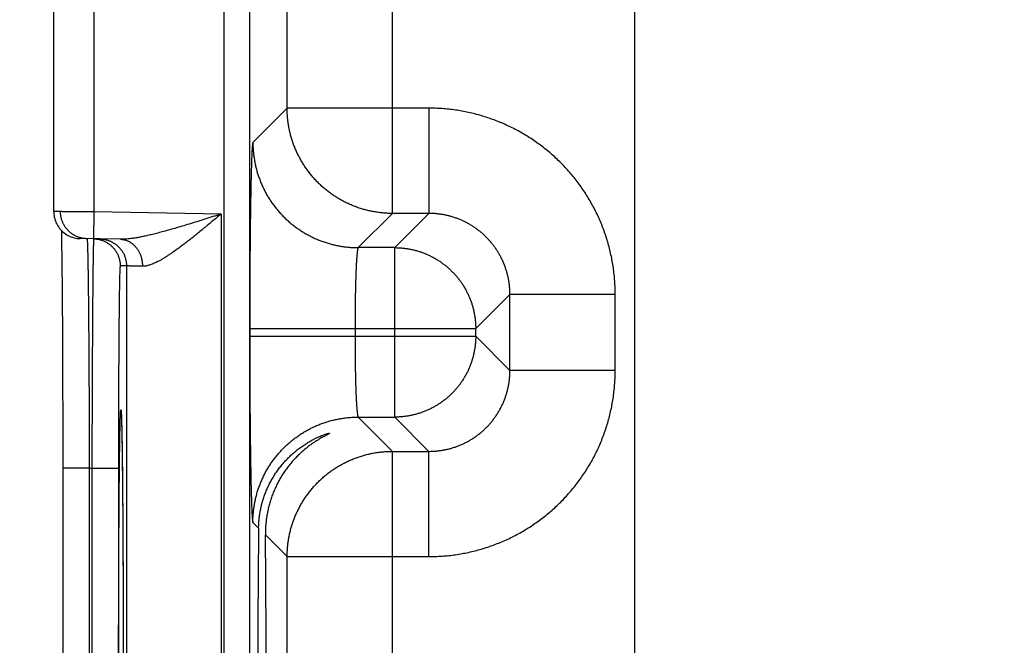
# Model space of a CAD drawing. Header units: inches. Extents: x 0 to 34, y 0 to 22.
# Tile 50 of 126: x 12.775 to 13.504, y 15.443 to 15.907. Entities that reach past the tile are written whole.
import ezdxf

# ---------------------------------------------------------------- set-up
doc = ezdxf.new("R2010")
doc.units = ezdxf.units.IN
doc.header["$LTSCALE"] = 1.87
doc.header["$MEASUREMENT"] = 0
doc.layers.get('0').update_dxf_attribs({"linetype": 'CONTINUOUS'})
doc.layers.add('DIMENSIONS', color=7, linetype='CONTINUOUS')
doc.styles.get("Standard").update_dxf_attribs({"font": 'txt', "width": 0.8})
doc.dimstyles.new('DIMSTYLE_1', dxfattribs={"dimtxt": 0.125, "dimasz": 0.18, "dimexe": 0.18, "dimexo": 0.0625, "dimgap": 0.09, "dimtad": 0, "dimtih": 1, "dimtoh": 1, "dimdec": 3, "dimzin": 4, "dimdsep": 46, "dimtxsty": 'STANDARD', "dimblk": '_FILLED', "dimblk1": '_FILLED', "dimblk2": '_FILLED', "dimcen": 0.09, "dimadec": 0, "dimazin": 0, "dimtp": 0.01, "dimtm": 0.01, "dimtfac": 1, "dimtdec": 3, "dimtofl": 0, "dimtmove": 0, "dimatfit": 3, "dimldrblk": '_FILLED', "dimfxl": 1, "dimtolj": 1, "dimtzin": 4, "dimarcsym": 0})

# ---------------------------------------------------------------- blocks, each defined once
blk = doc.blocks.new('*D21')
at = {"layer": 'DIMENSIONS', "color": 2, "linetype": 'CONTINUOUS'}
blk.add_line((14.04608, 11.71825), (12.11245, 11.71825), dxfattribs=at)
at = {"layer": 'DIMENSIONS', "color": 2, "linetype": 'CONTINUOUS', "width": 0.8}
for s, p in [('[', (11.24995, 11.65575)), (']', (11.94995, 11.65575)), ('7.249', (10.62495, 11.65575)), ('184.12', (11.34995, 11.65575))]:
    blk.add_text(s, height=0.125, dxfattribs=at).set_placement(p)
blk = doc.blocks.new('_FILLED')
at = {"color": 0, "linetype": 'BYBLOCK'}
blk.add_solid([(0, 0), (-1, 0.1736), (-1, -0.1736)], dxfattribs=at)

msp = doc.modelspace()

# ---------------------------------------------------------------- linework, layer by layer
at = {"color": 7, "linetype": 'CONTINUOUS'}
for p, q in [((12.92651, 18.66294), (12.92651, 11.27257)), ((12.9455, 18.66294), (12.9455, 11.27257)), ((13.23066, 18.49756), (13.23066, 11.41095)), ((13.05131, 15.7634), (13.05131, 16.51711)), ((12.97332, 15.84138), (12.97332, 16.43912)), ((12.80044, 15.76474), (12.80044, 16.01377)), ((12.83044, 15.76456), (12.83044, 16.01394)), ((12.97332, 15.84138), (12.94795, 15.81601)), ((13.07833, 15.84138), (12.97332, 15.84138)), ((13.07833, 15.84138), (13.07833, 15.7634)), ((12.83009, 15.74457), (12.83044, 15.76456)), ((12.92433, 15.76293), (12.83044, 15.76456)), ((12.92433, 15.76293), (12.92433, 15.08558)), ((13.05131, 15.7634), (13.02594, 15.73803)), ((13.07833, 15.7634), (13.05131, 15.7634)), ((13.05296, 15.73803), (13.07833, 15.7634)), ((12.80608, 15.75083), (12.80615, 15.74744)), ((12.80615, 15.74744), (12.80622, 15.74325)), ((12.84985, 15.74422), (12.82009, 15.74474)), ((12.80622, 15.74325), (12.80631, 15.73807)), ((12.80631, 15.73807), (12.80638, 15.73303)), ((13.05296, 15.73803), (13.02594, 15.73803)), ((13.05296, 15.61248), (13.05296, 15.73803)), ((12.80638, 15.73303), (12.80645, 15.72712)), ((12.80645, 15.72712), (12.80653, 15.72028)), ((12.85434, 15.72449), (12.84966, 15.72457)), ((12.85434, 15.72449), (12.85434, 15.12401)), ((12.80653, 15.72028), (12.8066, 15.71231)), ((12.8066, 15.71231), (12.80668, 15.70298)), ((12.80668, 15.70298), (12.80677, 15.692)), ((13.11295, 15.67804), (13.13832, 15.70341)), ((13.13832, 15.6471), (13.13832, 15.70341)), ((13.21631, 15.70341), (13.13832, 15.70341)), ((13.21631, 15.6471), (13.21631, 15.70341)), ((12.80677, 15.692), (12.80683, 15.68248)), ((12.80683, 15.68248), (12.80689, 15.6716)), ((12.80689, 15.6716), (12.80695, 15.65882)), ((12.94559, 15.67804), (12.94559, 15.67247)), ((12.94559, 15.67804), (13.11295, 15.67804)), ((12.94559, 15.67247), (13.11295, 15.67247)), ((13.02357, 15.67804), (13.02357, 15.67247)), ((13.11295, 15.67247), (13.11295, 15.67804)), ((13.11295, 15.67247), (13.13832, 15.6471)), ((12.80695, 15.65882), (12.80701, 15.64307)), ((12.80701, 15.64307), (12.80705, 15.63103)), ((13.21631, 15.6471), (13.13832, 15.6471)), ((12.80705, 15.63103), (12.80708, 15.61858)), ((12.80708, 15.61858), (12.8071, 15.60612)), ((12.85042, 15.6157), (12.85043, 15.61561)), ((12.85043, 15.61561), (12.85044, 15.61548)), ((12.85044, 15.61548), (12.85045, 15.61529)), ((12.85045, 15.61529), (12.85046, 15.61505)), ((12.85046, 15.61505), (12.85048, 15.61477)), ((12.85048, 15.61477), (12.85051, 15.61425)), ((12.85051, 15.61425), (12.85054, 15.61362)), ((12.85054, 15.61362), (12.85058, 15.61262)), ((12.8071, 15.60612), (12.80711, 15.59353)), ((12.85058, 15.61262), (12.85062, 15.61141)), ((12.85062, 15.61141), (12.85068, 15.60953)), ((12.85068, 15.60953), (12.85075, 15.60698)), ((12.85075, 15.60698), (12.85083, 15.60351)), ((13.02594, 15.61248), (13.05131, 15.58711)), ((13.02594, 15.61248), (13.05296, 15.61248)), ((13.05296, 15.61248), (13.07833, 15.58711)), ((12.85083, 15.60351), (12.8509, 15.6)), ((12.8509, 15.6), (12.85098, 15.59566)), ((12.80711, 15.59353), (12.80712, 15.58079)), ((12.85098, 15.59566), (12.85106, 15.59039)), ((12.85106, 15.59039), (12.85115, 15.58414)), ((12.85115, 15.58414), (12.85123, 15.57685)), ((13.05131, 14.8334), (13.05131, 15.58711)), ((13.05131, 15.58711), (13.07833, 15.58711)), ((13.07833, 15.50912), (13.07833, 15.58711)), ((12.80712, 15.58079), (12.80712, 15.27385)), ((12.85123, 15.57685), (12.85132, 15.56833)), ((12.82677, 15.57465), (12.80712, 15.57465)), ((12.82677, 15.57465), (12.82677, 15.27385)), ((12.82677, 15.57465), (12.8287, 15.57462)), ((12.8287, 15.57462), (12.8287, 15.27389)), ((12.8287, 15.57462), (12.84835, 15.57462)), ((12.84835, 15.57462), (12.84835, 15.27389)), ((12.85132, 15.56833), (12.85139, 15.56089)), ((12.85139, 15.56089), (12.85146, 15.55216)), ((12.85146, 15.55216), (12.85154, 15.54137)), ((12.85154, 15.54137), (12.8516, 15.53263)), ((12.8516, 15.53263), (12.85165, 15.52254)), ((12.94795, 15.53449), (12.9522, 15.53025)), ((12.95721, 15.52523), (12.97332, 15.50912)), ((12.85165, 15.52254), (12.8517, 15.51123)), ((12.8517, 15.51123), (12.85175, 15.4995)), ((12.97332, 14.91138), (12.97332, 15.50912)), ((12.97332, 15.50912), (13.07833, 15.50912)), ((12.85175, 15.4995), (12.85179, 15.48745)), ((12.85179, 15.48745), (12.85183, 15.47511)), ((12.85183, 15.47511), (12.85185, 15.46254)), ((12.85185, 15.46254), (12.85187, 15.4498)), ((12.85187, 15.4498), (12.85188, 15.43694))]:
    msp.add_line(p, q, dxfattribs=at)
for points in [[(12.80044, 15.76474), (12.80045, 15.76413), (12.80052, 15.76296), (12.80066, 15.7618), (12.80087, 15.76064), (12.80114, 15.7595), (12.80148, 15.75838), (12.80188, 15.75728), (12.80235, 15.75621), (12.80288, 15.75517), (12.80347, 15.75415), (12.80412, 15.75318), (12.80483, 15.75224), (12.80558, 15.75135), (12.80639, 15.7505), (12.80725, 15.74971), (12.80815, 15.74896), (12.8091, 15.74827), (12.81008, 15.74763), (12.8111, 15.74706), (12.81215, 15.74654), (12.81323, 15.74608), (12.81433, 15.74569), (12.81546, 15.74537), (12.8166, 15.74511), (12.81776, 15.74492), (12.81892, 15.7448), (12.82009, 15.74474)], [(12.85042, 15.61573), (12.85042, 15.61572), (12.85042, 15.6157)]]:
    msp.add_lwpolyline(points, dxfattribs=at)
for points, knots in [([(13.05131, 15.7634), (13.05024, 15.7634), (13.04809, 15.76344), (13.04487, 15.76364), (13.04166, 15.76398), (13.03847, 15.76444), (13.0353, 15.76504), (13.03216, 15.76577), (13.02905, 15.76662), (13.02598, 15.76761), (13.02296, 15.76872), (13.01998, 15.76995), (13.01705, 15.77131), (13.01419, 15.77278), (13.01138, 15.77438), (13.00865, 15.77609), (13.00599, 15.77791), (13.0034, 15.77983), (13.0009, 15.78187), (12.99848, 15.784), (12.99616, 15.78623), (12.99392, 15.78856), (12.99179, 15.79098), (12.98976, 15.79348), (12.98783, 15.79606), (12.98601, 15.79873), (12.9843, 15.80146), (12.98271, 15.80427), (12.98123, 15.80713), (12.97988, 15.81006), (12.97864, 15.81304), (12.97753, 15.81606), (12.97655, 15.81913), (12.97569, 15.82224), (12.97496, 15.82538), (12.97437, 15.82855), (12.9739, 15.83174), (12.97357, 15.83495), (12.97337, 15.83816), (12.97332, 15.84031), (12.97332, 15.84138)], [0, 0, 0, 0, 0.026315, 0.05263, 0.078945, 0.105261, 0.131577, 0.157893, 0.184209, 0.210526, 0.236843, 0.263161, 0.289478, 0.315796, 0.342114, 0.368432, 0.39475, 0.421068, 0.447387, 0.473705, 0.500023, 0.526342, 0.55266, 0.578978, 0.605297, 0.631615, 0.657932, 0.68425, 0.710567, 0.736885, 0.763203, 0.789519, 0.815835, 0.842151, 0.868467, 0.894785, 0.921098, 0.947404, 0.973703, 1, 1, 1, 1]), ([(13.21631, 15.70341), (13.21631, 15.70504), (13.21625, 15.70833), (13.21599, 15.71324), (13.21555, 15.71815), (13.21494, 15.72304), (13.21415, 15.72791), (13.21319, 15.73274), (13.21205, 15.73754), (13.21075, 15.74229), (13.20928, 15.74699), (13.20764, 15.75164), (13.20583, 15.75623), (13.20387, 15.76074), (13.20174, 15.76519), (13.19946, 15.76955), (13.19702, 15.77384), (13.19443, 15.77803), (13.19169, 15.78212), (13.18881, 15.78612), (13.18579, 15.79001), (13.18263, 15.79379), (13.17933, 15.79746), (13.17591, 15.801), (13.17237, 15.80442), (13.1687, 15.80772), (13.16492, 15.81088), (13.16103, 15.8139), (13.15703, 15.81678), (13.15293, 15.81952), (13.14874, 15.8221), (13.14446, 15.82454), (13.14009, 15.82682), (13.13565, 15.82895), (13.13113, 15.83092), (13.12654, 15.83272), (13.1219, 15.83436), (13.11719, 15.83583), (13.11244, 15.83713), (13.10765, 15.83827), (13.10281, 15.83923), (13.09795, 15.84001), (13.09306, 15.84063), (13.08816, 15.84106), (13.08324, 15.84133), (13.07997, 15.84138), (13.07833, 15.84138)], [0, 0, 0, 0, 0.022698, 0.045417, 0.068149, 0.090886, 0.113622, 0.136353, 0.159085, 0.181824, 0.204567, 0.227303, 0.250031, 0.272757, 0.295487, 0.31822, 0.340951, 0.363678, 0.386406, 0.409138, 0.431871, 0.454601, 0.477327, 0.500054, 0.522784, 0.545516, 0.568247, 0.590975, 0.613704, 0.636433, 0.659163, 0.681892, 0.704619, 0.727346, 0.750074, 0.772806, 0.795544, 0.818285, 0.841019, 0.863744, 0.886467, 0.909198, 0.931931, 0.954652, 0.977347, 1, 1, 1, 1]), ([(12.94795, 15.81601), (12.94791, 15.81597), (12.94785, 15.81578), (12.94776, 15.81543), (12.94768, 15.81489), (12.9476, 15.81417), (12.94751, 15.81328), (12.94743, 15.81221), (12.94735, 15.81097), (12.94726, 15.80955), (12.94718, 15.80796), (12.9471, 15.8062), (12.94702, 15.80427), (12.94694, 15.80218), (12.94686, 15.79993), (12.94679, 15.79752), (12.94671, 15.79495), (12.94664, 15.79223), (12.94657, 15.78936), (12.9465, 15.78634), (12.94643, 15.78319), (12.94637, 15.77989), (12.94631, 15.77647), (12.94625, 15.77291), (12.94619, 15.76923), (12.94613, 15.76544), (12.94608, 15.76152), (12.94603, 15.7575), (12.94598, 15.75338), (12.94593, 15.74916), (12.94589, 15.74484), (12.94585, 15.74044), (12.94581, 15.73595), (12.94577, 15.73139), (12.94574, 15.72677), (12.94571, 15.72207), (12.94569, 15.71732), (12.94566, 15.71252), (12.94564, 15.70767), (12.94562, 15.70279), (12.94561, 15.69787), (12.9456, 15.69293), (12.94559, 15.68797), (12.94559, 15.683), (12.94559, 15.67969), (12.94559, 15.67804)], [0, 0, 0, 0, 0.001426, 0.004083, 0.008016, 0.013231, 0.019726, 0.027494, 0.036531, 0.046826, 0.058362, 0.071121, 0.085088, 0.10025, 0.116588, 0.134078, 0.152694, 0.172414, 0.193218, 0.215077, 0.237959, 0.26183, 0.286661, 0.312428, 0.339095, 0.366623, 0.394974, 0.424112, 0.454004, 0.484609, 0.515884, 0.547787, 0.580279, 0.613319, 0.646868, 0.680886, 0.715324, 0.750126, 0.785237, 0.820624, 0.856256, 0.892079, 0.928025, 0.964023, 1, 1, 1, 1]), ([(12.94795, 15.81601), (12.94795, 15.81494), (12.948, 15.81279), (12.9482, 15.80957), (12.94853, 15.80637), (12.949, 15.80318), (12.9496, 15.80001), (12.95032, 15.79687), (12.95118, 15.79376), (12.95216, 15.79069), (12.95327, 15.78766), (12.95451, 15.78468), (12.95586, 15.78176), (12.95734, 15.77889), (12.95893, 15.77609), (12.96064, 15.77335), (12.96246, 15.77069), (12.96439, 15.76811), (12.96642, 15.7656), (12.96856, 15.76319), (12.97079, 15.76086), (12.97311, 15.75863), (12.97553, 15.75649), (12.97803, 15.75446), (12.98062, 15.75253), (12.98328, 15.75072), (12.98602, 15.74901), (12.98882, 15.74741), (12.99169, 15.74594), (12.99461, 15.74458), (12.99759, 15.74335), (13.00062, 15.74224), (13.00369, 15.74125), (13.00679, 15.7404), (13.00994, 15.73967), (13.0131, 15.73907), (13.01629, 15.73861), (13.0195, 15.73827), (13.02272, 15.73807), (13.02487, 15.73803), (13.02594, 15.73803)], [0, 0, 0, 0, 0.026313, 0.052627, 0.078941, 0.105256, 0.131571, 0.157886, 0.184201, 0.210517, 0.236833, 0.263149, 0.289465, 0.315782, 0.342098, 0.368415, 0.394732, 0.421049, 0.447367, 0.473684, 0.500001, 0.526318, 0.552636, 0.578953, 0.60527, 0.631587, 0.657904, 0.68422, 0.710537, 0.736853, 0.763169, 0.789485, 0.8158, 0.842115, 0.86843, 0.894745, 0.921059, 0.947373, 0.973687, 1, 1, 1, 1]), ([(12.83044, 15.76456), (12.82992, 15.76457), (12.82886, 15.76457), (12.82729, 15.76458), (12.82573, 15.76459), (12.82418, 15.7646), (12.82265, 15.76461), (12.82114, 15.76462), (12.81965, 15.76463), (12.81819, 15.76464), (12.81677, 15.76464), (12.81538, 15.76465), (12.81404, 15.76466), (12.81274, 15.76467), (12.81149, 15.76468), (12.8103, 15.76468), (12.80915, 15.76469), (12.80807, 15.76469), (12.80705, 15.7647), (12.8061, 15.76471), (12.80521, 15.76471), (12.8044, 15.76472), (12.80365, 15.76472), (12.80298, 15.76472), (12.80239, 15.76473), (12.80187, 15.76473), (12.80144, 15.76473), (12.80107, 15.76474), (12.80081, 15.76474), (12.80058, 15.76474), (12.80054, 15.76474), (12.80045, 15.76474), (12.80044, 15.76474)], [0, 0, 0, 0, 0.052626, 0.105099, 0.157274, 0.209004, 0.260148, 0.310582, 0.360188, 0.408821, 0.456319, 0.502545, 0.54739, 0.590733, 0.632434, 0.672367, 0.710433, 0.746535, 0.780556, 0.812384, 0.841944, 0.869174, 0.894008, 0.91638, 0.936223, 0.953469, 0.968071, 0.979991, 0.989197, 0.995659, 0.999359, 1, 1, 1, 1]), ([(12.82502, 15.74466), (12.82467, 15.74466), (12.82393, 15.7447), (12.82282, 15.74482), (12.82168, 15.745), (12.82056, 15.74525), (12.81945, 15.74556), (12.81836, 15.74594), (12.8173, 15.74638), (12.81626, 15.74688), (12.81526, 15.74744), (12.81428, 15.74805), (12.81335, 15.74872), (12.81245, 15.74945), (12.8116, 15.75022), (12.81079, 15.75104), (12.81003, 15.75191), (12.80933, 15.75282), (12.80867, 15.75376), (12.80808, 15.75475), (12.80753, 15.75576), (12.80705, 15.75681), (12.80663, 15.75788), (12.80627, 15.75897), (12.80598, 15.76009), (12.80575, 15.76122), (12.80558, 15.76235), (12.80549, 15.7635), (12.80546, 15.76427), (12.80546, 15.76465)], [0, 0, 0, 0, 0.034105, 0.071253, 0.108402, 0.145551, 0.1827, 0.219849, 0.256998, 0.294148, 0.331297, 0.368446, 0.405596, 0.442745, 0.479895, 0.517045, 0.554195, 0.591345, 0.628495, 0.665645, 0.702795, 0.739945, 0.777096, 0.814246, 0.851397, 0.888548, 0.925698, 0.962849, 1, 1, 1, 1]), ([(12.92433, 15.76293), (12.92232, 15.76229), (12.91831, 15.76101), (12.91235, 15.75912), (12.90651, 15.75729), (12.90085, 15.75555), (12.89543, 15.7539), (12.89027, 15.75238), (12.88542, 15.75098), (12.88088, 15.74973), (12.87666, 15.74862), (12.87276, 15.74765), (12.86917, 15.74682), (12.86589, 15.74612), (12.86289, 15.74554), (12.86017, 15.74508), (12.85769, 15.74472), (12.85545, 15.74447), (12.85341, 15.7443), (12.85157, 15.74422), (12.8504, 15.74421), (12.84985, 15.74422)], [0, 0, 0, 0, 0.08243, 0.163877, 0.243566, 0.320685, 0.394462, 0.464375, 0.530041, 0.59125, 0.647894, 0.700018, 0.747729, 0.79124, 0.830773, 0.866593, 0.898957, 0.92817, 0.954549, 0.978392, 1, 1, 1, 1]), ([(12.92433, 15.76293), (12.92321, 15.76199), (12.92098, 15.76013), (12.91765, 15.75736), (12.91436, 15.75463), (12.91113, 15.75196), (12.90797, 15.74938), (12.90489, 15.7469), (12.90192, 15.74453), (12.89905, 15.74229), (12.8963, 15.74018), (12.89368, 15.73822), (12.89119, 15.73639), (12.88882, 15.73471), (12.88657, 15.73318), (12.88445, 15.73178), (12.88246, 15.73052), (12.88057, 15.7294), (12.87881, 15.7284), (12.87715, 15.72752), (12.87559, 15.72676), (12.87413, 15.72611), (12.87276, 15.72557), (12.87148, 15.72512), (12.87027, 15.72477), (12.86915, 15.72451), (12.86808, 15.72433), (12.86709, 15.72423), (12.86644, 15.72422), (12.86613, 15.72423)], [0, 0, 0, 0, 0.061903, 0.123314, 0.183889, 0.243287, 0.301159, 0.357157, 0.410999, 0.462496, 0.511488, 0.55788, 0.601628, 0.642708, 0.681152, 0.71702, 0.750383, 0.78134, 0.810008, 0.836506, 0.860962, 0.883514, 0.904306, 0.923472, 0.941151, 0.957493, 0.972646, 0.986763, 1, 1, 1, 1]), ([(13.13832, 15.70341), (13.13832, 15.70428), (13.13829, 15.70603), (13.13811, 15.70864), (13.13783, 15.71125), (13.13743, 15.71384), (13.13692, 15.7164), (13.1363, 15.71895), (13.13557, 15.72146), (13.13473, 15.72394), (13.13378, 15.72638), (13.13272, 15.72878), (13.13157, 15.73113), (13.13031, 15.73342), (13.12895, 15.73566), (13.1275, 15.73784), (13.12595, 15.73995), (13.12431, 15.74199), (13.12259, 15.74396), (13.12078, 15.74585), (13.11889, 15.74766), (13.11692, 15.74938), (13.11488, 15.75102), (13.11277, 15.75257), (13.11059, 15.75402), (13.10835, 15.75538), (13.10606, 15.75664), (13.10371, 15.7578), (13.10131, 15.75885), (13.09887, 15.7598), (13.09639, 15.76064), (13.09388, 15.76137), (13.09133, 15.762), (13.08876, 15.76251), (13.08617, 15.7629), (13.08357, 15.76319), (13.08095, 15.76336), (13.0792, 15.7634), (13.07833, 15.7634)], [0, 0, 0, 0, 0.027805, 0.055604, 0.083399, 0.11119, 0.138978, 0.166763, 0.194545, 0.222325, 0.250101, 0.277875, 0.305646, 0.333415, 0.361182, 0.388947, 0.416712, 0.444475, 0.472238, 0.5, 0.527762, 0.555525, 0.583288, 0.611053, 0.638818, 0.666585, 0.694354, 0.722125, 0.749898, 0.777675, 0.805455, 0.833237, 0.861022, 0.88881, 0.916602, 0.944397, 0.972197, 1, 1, 1, 1]), ([(12.82516, 15.74455), (12.82517, 15.74443), (12.82522, 15.74421), (12.82525, 15.74369), (12.8253, 15.74301), (12.82535, 15.74211), (12.82539, 15.74103), (12.82544, 15.73975), (12.82548, 15.73828), (12.82553, 15.73662), (12.82557, 15.73477), (12.82562, 15.73273), (12.82567, 15.73051), (12.82571, 15.72811), (12.82576, 15.72553), (12.8258, 15.72277), (12.82585, 15.71984), (12.82589, 15.71674), (12.82593, 15.71348), (12.82598, 15.71005), (12.82602, 15.70647), (12.82606, 15.70273), (12.8261, 15.69885), (12.82614, 15.69482), (12.82618, 15.69065), (12.82622, 15.68634), (12.82626, 15.68191), (12.8263, 15.67735), (12.82633, 15.67267), (12.82637, 15.66787), (12.8264, 15.66297), (12.82643, 15.65796), (12.82646, 15.65285), (12.82649, 15.64766), (12.82652, 15.64238), (12.82655, 15.63702), (12.82658, 15.63158), (12.8266, 15.62608), (12.82663, 15.62052), (12.82665, 15.6149), (12.82667, 15.60924), (12.82669, 15.60354), (12.82671, 15.5978), (12.82673, 15.59204), (12.82674, 15.58625), (12.82676, 15.58046), (12.82677, 15.57659), (12.82677, 15.57465)], [0, 0, 0, 0, 0.001775, 0.004705, 0.008793, 0.014035, 0.020425, 0.027956, 0.03662, 0.046408, 0.057307, 0.069303, 0.082381, 0.096526, 0.111725, 0.127959, 0.145208, 0.163449, 0.182664, 0.202832, 0.223928, 0.245927, 0.268802, 0.292528, 0.317077, 0.342423, 0.368539, 0.395393, 0.422953, 0.451183, 0.480054, 0.509536, 0.539592, 0.570184, 0.601277, 0.632837, 0.664833, 0.697224, 0.729969, 0.763026, 0.796361, 0.829936, 0.863708, 0.89764, 0.931692, 0.965825, 1, 1, 1, 1]), ([(12.82997, 15.74447), (12.82997, 15.74434), (12.82992, 15.74413), (12.82991, 15.7436), (12.82987, 15.74293), (12.82984, 15.74203), (12.8298, 15.74095), (12.82977, 15.73967), (12.82973, 15.7382), (12.8297, 15.73654), (12.82966, 15.73469), (12.82963, 15.73266), (12.82959, 15.73044), (12.82956, 15.72803), (12.82953, 15.72545), (12.82949, 15.7227), (12.82946, 15.71977), (12.82942, 15.71667), (12.82939, 15.71341), (12.82936, 15.70998), (12.82932, 15.7064), (12.82929, 15.70267), (12.82926, 15.69878), (12.82923, 15.69475), (12.82919, 15.69058), (12.82916, 15.68628), (12.82913, 15.68184), (12.8291, 15.67729), (12.82907, 15.67261), (12.82905, 15.66781), (12.82902, 15.66291), (12.82899, 15.6579), (12.82897, 15.6528), (12.82894, 15.64761), (12.82892, 15.64233), (12.82889, 15.63696), (12.82887, 15.63153), (12.82885, 15.62603), (12.82883, 15.62047), (12.82881, 15.61486), (12.82879, 15.6092), (12.82877, 15.6035), (12.82875, 15.59776), (12.82874, 15.592), (12.82872, 15.58622), (12.82871, 15.58042), (12.8287, 15.57655), (12.8287, 15.57462)], [0, 0, 0, 0, 0.001759, 0.004679, 0.008758, 0.013991, 0.020374, 0.027899, 0.036557, 0.04634, 0.057236, 0.069232, 0.082312, 0.09646, 0.111658, 0.127889, 0.145136, 0.163381, 0.182599, 0.202767, 0.223862, 0.245861, 0.268738, 0.292469, 0.317025, 0.342377, 0.368495, 0.395347, 0.422907, 0.451141, 0.480018, 0.509499, 0.539551, 0.570143, 0.601243, 0.632814, 0.664816, 0.697209, 0.729953, 0.763011, 0.796344, 0.829914, 0.863681, 0.897611, 0.931667, 0.965809, 1, 1, 1, 1]), ([(12.83009, 15.74457), (12.83045, 15.74456), (12.83119, 15.74452), (12.8323, 15.74441), (12.83344, 15.74422), (12.83456, 15.74397), (12.83567, 15.74366), (12.83676, 15.74328), (12.83782, 15.74284), (12.83886, 15.74234), (12.83986, 15.74178), (12.84084, 15.74117), (12.84177, 15.7405), (12.84267, 15.73978), (12.84352, 15.739), (12.84433, 15.73818), (12.84509, 15.73732), (12.84579, 15.73641), (12.84645, 15.73546), (12.84705, 15.73448), (12.84759, 15.73346), (12.84807, 15.73242), (12.84849, 15.73134), (12.84885, 15.73025), (12.84914, 15.72914), (12.84937, 15.72801), (12.84954, 15.72687), (12.84964, 15.72572), (12.84966, 15.72496), (12.84966, 15.72457)], [0, 0, 0, 0, 0.034394, 0.071532, 0.10867, 0.145808, 0.182946, 0.220084, 0.257223, 0.294361, 0.331499, 0.368637, 0.405776, 0.442914, 0.480053, 0.517192, 0.55433, 0.591469, 0.628608, 0.665747, 0.702886, 0.740025, 0.777164, 0.814303, 0.851443, 0.888582, 0.925721, 0.962861, 1, 1, 1, 1]), ([(12.83469, 15.74449), (12.83507, 15.74448), (12.83584, 15.74445), (12.83698, 15.74433), (12.83812, 15.74414), (12.83924, 15.74389), (12.84035, 15.74358), (12.84144, 15.7432), (12.8425, 15.74276), (12.84354, 15.74226), (12.84454, 15.7417), (12.84552, 15.74109), (12.84645, 15.74042), (12.84735, 15.73969), (12.8482, 15.73892), (12.84901, 15.7381), (12.84977, 15.73723), (12.85047, 15.73633), (12.85113, 15.73538), (12.85172, 15.7344), (12.85227, 15.73338), (12.85275, 15.73233), (12.85317, 15.73126), (12.85353, 15.73017), (12.85382, 15.72906), (12.85405, 15.72793), (12.85421, 15.72679), (12.85431, 15.72564), (12.85434, 15.72487), (12.85434, 15.72449)], [0, 0, 0, 0, 0.037036, 0.074073, 0.111109, 0.148146, 0.185182, 0.222218, 0.259255, 0.296292, 0.333328, 0.370365, 0.407402, 0.444439, 0.481476, 0.518513, 0.55555, 0.592587, 0.629624, 0.666662, 0.703699, 0.740736, 0.777774, 0.814812, 0.851849, 0.888887, 0.925925, 0.962962, 1, 1, 1, 1]), ([(12.84985, 15.74422), (12.85017, 15.74422), (12.85081, 15.74418), (12.85176, 15.74407), (12.85271, 15.74389), (12.85364, 15.74364), (12.85457, 15.74333), (12.85547, 15.74295), (12.85636, 15.74251), (12.85722, 15.74201), (12.85806, 15.74145), (12.85886, 15.74084), (12.85964, 15.74017), (12.86038, 15.73945), (12.86109, 15.73867), (12.86176, 15.73785), (12.86239, 15.73698), (12.86297, 15.73608), (12.86351, 15.73513), (12.86401, 15.73414), (12.86445, 15.73313), (12.86485, 15.73208), (12.86519, 15.73101), (12.86548, 15.72991), (12.86572, 15.7288), (12.86591, 15.72767), (12.86604, 15.72653), (12.86612, 15.72538), (12.86613, 15.72461), (12.86613, 15.72423)], [0, 0, 0, 0, 0.033591, 0.067233, 0.100972, 0.134857, 0.168932, 0.203239, 0.237814, 0.27269, 0.307897, 0.343457, 0.379388, 0.415702, 0.452407, 0.489504, 0.526989, 0.564855, 0.603088, 0.64167, 0.680581, 0.719793, 0.75928, 0.799008, 0.838943, 0.879049, 0.919287, 0.959618, 1, 1, 1, 1]), ([(13.02594, 15.73803), (13.0259, 15.73801), (13.02581, 15.73789), (13.02571, 15.73767), (13.02561, 15.73732), (13.02551, 15.73686), (13.0254, 15.73629), (13.0253, 15.7356), (13.0252, 15.7348), (13.0251, 15.73388), (13.025, 15.73286), (13.02491, 15.73173), (13.02481, 15.73049), (13.02472, 15.72915), (13.02463, 15.7277), (13.02454, 15.72617), (13.02446, 15.72453), (13.02438, 15.72281), (13.0243, 15.72099), (13.02423, 15.71909), (13.02415, 15.71711), (13.02409, 15.71506), (13.02402, 15.71293), (13.02396, 15.71073), (13.02391, 15.70847), (13.02385, 15.70615), (13.02381, 15.70377), (13.02376, 15.70134), (13.02372, 15.69887), (13.02369, 15.69636), (13.02366, 15.69381), (13.02363, 15.69123), (13.02361, 15.68862), (13.02359, 15.68599), (13.02358, 15.68335), (13.02358, 15.68069), (13.02357, 15.67892), (13.02357, 15.67804)], [0, 0, 0, 0, 0.002498, 0.006617, 0.012558, 0.020374, 0.030076, 0.041659, 0.05511, 0.070405, 0.087518, 0.106417, 0.127067, 0.149429, 0.173458, 0.199108, 0.22633, 0.255071, 0.285272, 0.316876, 0.349821, 0.384042, 0.419471, 0.456039, 0.493674, 0.532302, 0.571848, 0.612233, 0.65338, 0.695207, 0.737631, 0.780569, 0.823937, 0.867649, 0.911621, 0.955768, 1, 1, 1, 1]), ([(13.05296, 15.73803), (13.05383, 15.73803), (13.05558, 15.73799), (13.05819, 15.73782), (13.06079, 15.73753), (13.06338, 15.73713), (13.06594, 15.73662), (13.06849, 15.736), (13.071, 15.73526), (13.07348, 15.73442), (13.07592, 15.73347), (13.07832, 15.73242), (13.08066, 15.73126), (13.08296, 15.73), (13.0852, 15.72864), (13.08737, 15.72719), (13.08949, 15.72564), (13.09153, 15.724), (13.0935, 15.72227), (13.09539, 15.72046), (13.0972, 15.71857), (13.09892, 15.7166), (13.10056, 15.71456), (13.10211, 15.71245), (13.10357, 15.71027), (13.10493, 15.70804), (13.10619, 15.70574), (13.10734, 15.70339), (13.1084, 15.701), (13.10935, 15.69856), (13.11019, 15.69608), (13.11092, 15.69357), (13.11155, 15.69102), (13.11206, 15.68845), (13.11246, 15.68587), (13.11274, 15.68327), (13.11291, 15.68065), (13.11295, 15.67891), (13.11295, 15.67804)], [0, 0, 0, 0, 0.027758, 0.055518, 0.083287, 0.111063, 0.138843, 0.166621, 0.194399, 0.222177, 0.249956, 0.277736, 0.305515, 0.333295, 0.361075, 0.388855, 0.416635, 0.444416, 0.472196, 0.499977, 0.527757, 0.555538, 0.583318, 0.611098, 0.638879, 0.666659, 0.694439, 0.722219, 0.749998, 0.777777, 0.805556, 0.833335, 0.861113, 0.888891, 0.916669, 0.944446, 0.972223, 1, 1, 1, 1]), ([(12.84966, 15.72457), (12.84962, 15.72457), (12.8496, 15.72439), (12.84955, 15.72417), (12.84952, 15.72368), (12.84947, 15.72306), (12.84943, 15.72223), (12.84938, 15.72124), (12.84934, 15.72006), (12.84929, 15.71871), (12.84925, 15.71718), (12.84921, 15.71547), (12.84917, 15.7136), (12.84912, 15.71155), (12.84908, 15.70934), (12.84904, 15.70697), (12.849, 15.70443), (12.84896, 15.70174), (12.84892, 15.69889), (12.84889, 15.69589), (12.84885, 15.69274), (12.84882, 15.68945), (12.84878, 15.68602), (12.84875, 15.68245), (12.84872, 15.67875), (12.84868, 15.67492), (12.84865, 15.67098), (12.84863, 15.66691), (12.8486, 15.66273), (12.84857, 15.65845), (12.84855, 15.65406), (12.84852, 15.64958), (12.8485, 15.645), (12.84848, 15.64034), (12.84846, 15.6356), (12.84844, 15.63078), (12.84843, 15.6259), (12.84841, 15.62095), (12.8484, 15.61595), (12.84839, 15.6109), (12.84838, 15.6058), (12.84837, 15.60067), (12.84836, 15.5955), (12.84836, 15.5903), (12.84835, 15.58509), (12.84835, 15.57986), (12.84835, 15.57637), (12.84835, 15.57462)], [0, 0, 0, 0, 0.000683, 0.002535, 0.005591, 0.009853, 0.01532, 0.021984, 0.029837, 0.03887, 0.049075, 0.060443, 0.072958, 0.086602, 0.101355, 0.117197, 0.134115, 0.152088, 0.171094, 0.191108, 0.212105, 0.234063, 0.256956, 0.280753, 0.305427, 0.330945, 0.357276, 0.384391, 0.412256, 0.440836, 0.470097, 0.500002, 0.530516, 0.561606, 0.593236, 0.625368, 0.657957, 0.690956, 0.724325, 0.758023, 0.79201, 0.826255, 0.860722, 0.895373, 0.930165, 0.965055, 1, 1, 1, 1]), ([(12.86613, 15.72423), (12.86561, 15.72424), (12.8646, 15.72426), (12.86314, 15.72429), (12.86179, 15.72432), (12.86055, 15.72435), (12.85941, 15.72438), (12.85838, 15.7244), (12.85747, 15.72442), (12.85668, 15.72444), (12.856, 15.72445), (12.85544, 15.72447), (12.85499, 15.72448), (12.85467, 15.72448), (12.85446, 15.72449), (12.85436, 15.72449), (12.85434, 15.72449)], [0, 0, 0, 0, 0.132421, 0.256148, 0.370951, 0.476632, 0.573009, 0.659918, 0.737211, 0.804752, 0.862427, 0.910135, 0.947798, 0.975355, 0.992764, 1, 1, 1, 1]), ([(12.94559, 15.67247), (12.94559, 15.67081), (12.94559, 15.6675), (12.94559, 15.66253), (12.9456, 15.65758), (12.94561, 15.65263), (12.94562, 15.64772), (12.94564, 15.64283), (12.94566, 15.63799), (12.94569, 15.63318), (12.94571, 15.62843), (12.94574, 15.62374), (12.94577, 15.61911), (12.94581, 15.61455), (12.94585, 15.61007), (12.94589, 15.60566), (12.94593, 15.60135), (12.94598, 15.59713), (12.94603, 15.593), (12.94608, 15.58898), (12.94613, 15.58507), (12.94619, 15.58127), (12.94625, 15.57759), (12.94631, 15.57404), (12.94637, 15.57061), (12.94643, 15.56732), (12.9465, 15.56416), (12.94657, 15.56114), (12.94664, 15.55827), (12.94671, 15.55555), (12.94679, 15.55299), (12.94686, 15.55057), (12.94694, 15.54832), (12.94702, 15.54623), (12.9471, 15.5443), (12.94718, 15.54255), (12.94726, 15.54096), (12.94735, 15.53954), (12.94743, 15.53829), (12.94751, 15.53722), (12.9476, 15.53633), (12.94768, 15.53562), (12.94776, 15.53508), (12.94785, 15.53472), (12.94791, 15.53454), (12.94795, 15.53449)], [0, 0, 0, 0, 0.035977, 0.071975, 0.107921, 0.143744, 0.179376, 0.214763, 0.249874, 0.284676, 0.319114, 0.353132, 0.386681, 0.419721, 0.452213, 0.484116, 0.515391, 0.545996, 0.575888, 0.605026, 0.633377, 0.660905, 0.687572, 0.713339, 0.73817, 0.762041, 0.784923, 0.806782, 0.827586, 0.847306, 0.865922, 0.883412, 0.89975, 0.914912, 0.928879, 0.941638, 0.953174, 0.963469, 0.972505, 0.980274, 0.986769, 0.991984, 0.995917, 0.998574, 1, 1, 1, 1]), ([(13.02357, 15.67247), (13.02357, 15.67158), (13.02358, 15.66981), (13.02358, 15.66716), (13.02359, 15.66451), (13.02361, 15.66188), (13.02363, 15.65928), (13.02366, 15.6567), (13.02369, 15.65415), (13.02372, 15.65163), (13.02376, 15.64916), (13.02381, 15.64673), (13.02385, 15.64436), (13.02391, 15.64203), (13.02396, 15.63977), (13.02402, 15.63758), (13.02409, 15.63545), (13.02415, 15.63339), (13.02423, 15.63141), (13.0243, 15.62951), (13.02438, 15.6277), (13.02446, 15.62597), (13.02454, 15.62434), (13.02463, 15.6228), (13.02472, 15.62136), (13.02481, 15.62002), (13.02491, 15.61878), (13.025, 15.61765), (13.0251, 15.61662), (13.0252, 15.61571), (13.0253, 15.61491), (13.0254, 15.61422), (13.02551, 15.61364), (13.02561, 15.61318), (13.02571, 15.61284), (13.02581, 15.61261), (13.0259, 15.6125), (13.02594, 15.61248)], [0, 0, 0, 0, 0.044232, 0.088379, 0.132351, 0.176063, 0.219431, 0.262369, 0.304793, 0.34662, 0.387767, 0.428152, 0.467698, 0.506326, 0.543961, 0.580529, 0.615958, 0.650179, 0.683124, 0.714728, 0.744929, 0.77367, 0.800892, 0.826542, 0.850571, 0.872933, 0.893583, 0.912482, 0.929595, 0.94489, 0.958341, 0.969924, 0.979626, 0.987442, 0.993383, 0.997502, 1, 1, 1, 1]), ([(13.11295, 15.67247), (13.11295, 15.6716), (13.11291, 15.66985), (13.11274, 15.66724), (13.11246, 15.66464), (13.11206, 15.66205), (13.11155, 15.65949), (13.11092, 15.65694), (13.11019, 15.65443), (13.10935, 15.65195), (13.1084, 15.64951), (13.10735, 15.64711), (13.10619, 15.64477), (13.10493, 15.64247), (13.10357, 15.64023), (13.10211, 15.63806), (13.10057, 15.63594), (13.09893, 15.6339), (13.0972, 15.63193), (13.09539, 15.63004), (13.0935, 15.62823), (13.09153, 15.62651), (13.08949, 15.62487), (13.08738, 15.62332), (13.0852, 15.62186), (13.08296, 15.62051), (13.08067, 15.61925), (13.07832, 15.61809), (13.07592, 15.61703), (13.07348, 15.61608), (13.071, 15.61524), (13.06849, 15.61451), (13.06595, 15.61388), (13.06338, 15.61337), (13.06079, 15.61297), (13.05819, 15.61269), (13.05558, 15.61252), (13.05383, 15.61248), (13.05296, 15.61248)], [0, 0, 0, 0, 0.027758, 0.055518, 0.083287, 0.111063, 0.138843, 0.166621, 0.194399, 0.222177, 0.249956, 0.277736, 0.305515, 0.333295, 0.361075, 0.388855, 0.416635, 0.444416, 0.472196, 0.499977, 0.527757, 0.555538, 0.583318, 0.611098, 0.638879, 0.666659, 0.694439, 0.722219, 0.749998, 0.777777, 0.805556, 0.833335, 0.861113, 0.888891, 0.916669, 0.944446, 0.972223, 1, 1, 1, 1]), ([(13.07833, 15.50912), (13.07997, 15.50912), (13.08325, 15.50918), (13.08817, 15.50944), (13.09308, 15.50988), (13.09797, 15.51049), (13.10283, 15.51128), (13.10767, 15.51224), (13.11246, 15.51338), (13.11721, 15.51468), (13.12192, 15.51615), (13.12657, 15.51779), (13.13115, 15.5196), (13.13567, 15.52156), (13.14011, 15.52369), (13.14448, 15.52597), (13.14876, 15.52841), (13.15295, 15.531), (13.15705, 15.53374), (13.16105, 15.53662), (13.16494, 15.53965), (13.16872, 15.5428), (13.17238, 15.5461), (13.17593, 15.54952), (13.17935, 15.55306), (13.18264, 15.55673), (13.1858, 15.56051), (13.18882, 15.5644), (13.19171, 15.5684), (13.19444, 15.5725), (13.19703, 15.57669), (13.19947, 15.58097), (13.20175, 15.58534), (13.20388, 15.58978), (13.20584, 15.5943), (13.20765, 15.59889), (13.20928, 15.60353), (13.21076, 15.60824), (13.21206, 15.61299), (13.21319, 15.61779), (13.21415, 15.62262), (13.21494, 15.62748), (13.21555, 15.63237), (13.21599, 15.63727), (13.21625, 15.64219), (13.21631, 15.64546), (13.21631, 15.6471)], [0, 0, 0, 0, 0.022698, 0.045417, 0.068149, 0.090886, 0.113622, 0.136353, 0.159085, 0.181824, 0.204567, 0.227303, 0.250031, 0.272757, 0.295487, 0.31822, 0.340951, 0.363678, 0.386406, 0.409138, 0.431871, 0.454601, 0.477327, 0.500054, 0.522784, 0.545516, 0.568247, 0.590975, 0.613704, 0.636433, 0.659163, 0.681892, 0.704619, 0.727346, 0.750074, 0.772806, 0.795544, 0.818285, 0.841019, 0.863744, 0.886467, 0.909198, 0.931931, 0.954652, 0.977347, 1, 1, 1, 1]), ([(13.07833, 15.58711), (13.0792, 15.58711), (13.08095, 15.58715), (13.08357, 15.58732), (13.08617, 15.5876), (13.08876, 15.588), (13.09133, 15.58851), (13.09388, 15.58913), (13.09639, 15.58986), (13.09887, 15.5907), (13.10131, 15.59165), (13.10371, 15.59271), (13.10606, 15.59386), (13.10835, 15.59512), (13.11059, 15.59648), (13.11277, 15.59793), (13.11488, 15.59948), (13.11692, 15.60112), (13.11889, 15.60285), (13.12078, 15.60465), (13.12259, 15.60655), (13.12431, 15.60851), (13.12595, 15.61055), (13.1275, 15.61267), (13.12895, 15.61484), (13.13031, 15.61708), (13.13157, 15.61938), (13.13272, 15.62172), (13.13378, 15.62412), (13.13473, 15.62656), (13.13557, 15.62904), (13.1363, 15.63156), (13.13692, 15.6341), (13.13743, 15.63667), (13.13783, 15.63926), (13.13811, 15.64186), (13.13829, 15.64448), (13.13832, 15.64623), (13.13832, 15.6471)], [0, 0, 0, 0, 0.027805, 0.055604, 0.083399, 0.11119, 0.138978, 0.166763, 0.194545, 0.222325, 0.250101, 0.277875, 0.305646, 0.333415, 0.361182, 0.388947, 0.416712, 0.444475, 0.472238, 0.5, 0.527762, 0.555525, 0.583288, 0.611053, 0.638818, 0.666585, 0.694354, 0.722125, 0.749898, 0.777675, 0.805455, 0.833237, 0.861022, 0.88881, 0.916602, 0.944397, 0.972197, 1, 1, 1, 1]), ([(12.8485, 15.42425), (12.8485, 15.42641), (12.84851, 15.43071), (12.84851, 15.43717), (12.84851, 15.44362), (12.84852, 15.45005), (12.84853, 15.45645), (12.84854, 15.46281), (12.84855, 15.46913), (12.84856, 15.4754), (12.84858, 15.48161), (12.8486, 15.48775), (12.84862, 15.49383), (12.84864, 15.49982), (12.84866, 15.50574), (12.84869, 15.51156), (12.84871, 15.51728), (12.84874, 15.52291), (12.84877, 15.52842), (12.8488, 15.53381), (12.84883, 15.53909), (12.84887, 15.54424), (12.8489, 15.54925), (12.84894, 15.55412), (12.84898, 15.55885), (12.84902, 15.56343), (12.84906, 15.56785), (12.8491, 15.57211), (12.84915, 15.5762), (12.84919, 15.58013), (12.84924, 15.58388), (12.84928, 15.58746), (12.84933, 15.59085), (12.84938, 15.59405), (12.84943, 15.59707), (12.84948, 15.59989), (12.84953, 15.60252), (12.84959, 15.60494), (12.84964, 15.60717), (12.84969, 15.60919), (12.84975, 15.611), (12.8498, 15.61261), (12.84985, 15.61401), (12.84991, 15.61519), (12.84997, 15.61616), (12.85001, 15.6169), (12.85008, 15.61748), (12.8501, 15.61774), (12.8502, 15.61801), (12.85029, 15.61774), (12.85031, 15.61748), (12.85038, 15.6169), (12.85042, 15.61632), (12.85044, 15.6159), (12.85045, 15.61573)], [0, 0, 0, 0, 0.032966, 0.065928, 0.09884, 0.131654, 0.164323, 0.196801, 0.229053, 0.261043, 0.29274, 0.324108, 0.355116, 0.385729, 0.415913, 0.445633, 0.474852, 0.50354, 0.531672, 0.559222, 0.586153, 0.612423, 0.638004, 0.662875, 0.687007, 0.710372, 0.732942, 0.754692, 0.775599, 0.795639, 0.814791, 0.833033, 0.850346, 0.866707, 0.882099, 0.896506, 0.909914, 0.922305, 0.933666, 0.943983, 0.953246, 0.961446, 0.968573, 0.974619, 0.979576, 0.983441, 0.986213, 0.987894, 0.988518, 0.989141, 0.990823, 0.993596, 0.997462, 1, 1, 1, 1]), ([(12.85045, 15.61573), (12.85046, 15.61557), (12.85049, 15.61502), (12.85054, 15.614), (12.85059, 15.61261), (12.85065, 15.611), (12.8507, 15.60919), (12.85075, 15.60717), (12.85081, 15.60494), (12.85086, 15.60251), (12.85091, 15.59989), (12.85096, 15.59707), (12.85101, 15.59405), (12.85106, 15.59085), (12.85111, 15.58745), (12.85115, 15.58388), (12.8512, 15.58013), (12.85124, 15.5762), (12.85129, 15.57211), (12.85133, 15.56784), (12.85137, 15.56342), (12.85141, 15.55885), (12.85145, 15.55412), (12.85149, 15.54925), (12.85152, 15.54423), (12.85156, 15.53909), (12.85159, 15.53381), (12.85162, 15.52841), (12.85165, 15.5229), (12.85168, 15.51728), (12.8517, 15.51156), (12.85173, 15.50573), (12.85175, 15.49982), (12.85177, 15.49382), (12.85179, 15.48775), (12.85181, 15.4816), (12.85183, 15.47539), (12.85184, 15.46913), (12.85185, 15.46281), (12.85186, 15.45644), (12.85187, 15.45004), (12.85188, 15.44362), (12.85188, 15.43717), (12.85189, 15.43071), (12.85189, 15.42641), (12.85189, 15.42425)], [0, 0, 0, 0, 0.002477, 0.008665, 0.015961, 0.024355, 0.033837, 0.044397, 0.056025, 0.068708, 0.082432, 0.097179, 0.112934, 0.12968, 0.147399, 0.166071, 0.185675, 0.206187, 0.227585, 0.249846, 0.272948, 0.296863, 0.321562, 0.347016, 0.3732, 0.400091, 0.427656, 0.455852, 0.484647, 0.514012, 0.543918, 0.574332, 0.605221, 0.636551, 0.668286, 0.700392, 0.732834, 0.765577, 0.798586, 0.831827, 0.865263, 0.898847, 0.93253, 0.966263, 1, 1, 1, 1]), ([(12.94795, 15.53449), (12.94795, 15.53556), (12.948, 15.53771), (12.9482, 15.54093), (12.94853, 15.54414), (12.949, 15.54733), (12.9496, 15.5505), (12.95032, 15.55364), (12.95118, 15.55674), (12.95216, 15.55981), (12.95327, 15.56284), (12.95451, 15.56582), (12.95586, 15.56875), (12.95734, 15.57161), (12.95893, 15.57441), (12.96064, 15.57715), (12.96246, 15.57981), (12.96439, 15.5824), (12.96642, 15.5849), (12.96856, 15.58732), (12.97079, 15.58964), (12.97311, 15.59188), (12.97553, 15.59401), (12.97803, 15.59604), (12.98062, 15.59797), (12.98328, 15.59979), (12.98602, 15.6015), (12.98882, 15.60309), (12.99169, 15.60457), (12.99461, 15.60592), (12.99759, 15.60716), (13.00062, 15.60827), (13.00369, 15.60925), (13.00679, 15.61011), (13.00994, 15.61084), (13.0131, 15.61143), (13.01629, 15.6119), (13.0195, 15.61223), (13.02272, 15.61243), (13.02487, 15.61248), (13.02594, 15.61248)], [0, 0, 0, 0, 0.026313, 0.052627, 0.078941, 0.105256, 0.131571, 0.157886, 0.184201, 0.210517, 0.236833, 0.263149, 0.289465, 0.315782, 0.342098, 0.368415, 0.394732, 0.421049, 0.447367, 0.473684, 0.500001, 0.526318, 0.552636, 0.578953, 0.60527, 0.631587, 0.657904, 0.68422, 0.710537, 0.736853, 0.763169, 0.789485, 0.8158, 0.842115, 0.86843, 0.894745, 0.921059, 0.947373, 0.973687, 1, 1, 1, 1]), ([(12.9522, 15.53025), (12.95221, 15.53128), (12.95228, 15.53335), (12.95251, 15.53646), (12.95288, 15.53959), (12.95339, 15.54274), (12.95404, 15.54589), (12.95483, 15.54906), (12.95577, 15.55223), (12.95687, 15.55539), (12.95813, 15.55855), (12.95955, 15.56168), (12.96113, 15.56479), (12.96288, 15.56786), (12.96479, 15.57088), (12.96688, 15.57384), (12.96913, 15.57674), (12.97154, 15.57954), (12.9741, 15.58224), (12.97679, 15.58481), (12.9796, 15.58724), (12.98247, 15.58949), (12.98536, 15.59154), (12.98819, 15.59336), (12.99087, 15.59492), (12.99332, 15.59622), (12.9955, 15.59728), (12.9974, 15.59812), (12.99902, 15.59879), (13.00038, 15.59931), (13.00151, 15.59971), (13.00242, 15.60001), (13.00315, 15.60023), (13.00372, 15.60038), (13.00415, 15.60048), (13.00441, 15.6005), (13.00454, 15.60053), (13.00457, 15.60053)], [0, 0, 0, 0, 0.03294, 0.066216, 0.099839, 0.133807, 0.168171, 0.202976, 0.23822, 0.27391, 0.310096, 0.346776, 0.383942, 0.421622, 0.459796, 0.498434, 0.537517, 0.576963, 0.616681, 0.656502, 0.696189, 0.735346, 0.773319, 0.809426, 0.842782, 0.87253, 0.898316, 0.920352, 0.938919, 0.954334, 0.966952, 0.977127, 0.985188, 0.991414, 0.996017, 0.999137, 1, 1, 1, 1]), ([(13.00457, 15.60053), (13.0046, 15.60053), (13.00465, 15.60052), (13.00473, 15.60044), (13.00457, 15.60032), (13.0044, 15.60019), (13.00405, 15.59998), (13.00359, 15.59972), (13.00296, 15.59938), (13.00216, 15.59895), (13.00117, 15.59842), (12.99996, 15.59777), (12.99852, 15.59696), (12.99681, 15.59596), (12.99482, 15.59474), (12.99258, 15.59326), (12.99013, 15.59153), (12.98754, 15.58954), (12.98487, 15.58731), (12.98221, 15.58488), (12.97961, 15.58228), (12.97711, 15.57953), (12.97473, 15.57667), (12.97248, 15.5737), (12.97039, 15.57065), (12.96846, 15.56754), (12.96668, 15.56437), (12.96507, 15.56115), (12.96361, 15.5579), (12.96231, 15.55463), (12.96116, 15.55134), (12.96017, 15.54805), (12.95933, 15.54475), (12.95863, 15.54146), (12.95807, 15.53818), (12.95765, 15.53491), (12.95737, 15.53166), (12.95722, 15.52844), (12.9572, 15.52629), (12.95721, 15.52523)], [0, 0, 0, 0, 0.000897, 0.001636, 0.002961, 0.005584, 0.009658, 0.015336, 0.02281, 0.032326, 0.04416, 0.058634, 0.076124, 0.097025, 0.121734, 0.150377, 0.182498, 0.217453, 0.254565, 0.293094, 0.332322, 0.371875, 0.411494, 0.451007, 0.490302, 0.52928, 0.567908, 0.606144, 0.643954, 0.681359, 0.718338, 0.754877, 0.79102, 0.826765, 0.862102, 0.897069, 0.931711, 0.96602, 1, 1, 1, 1]), ([(12.97332, 15.50912), (12.97332, 15.51019), (12.97337, 15.51234), (12.97357, 15.51556), (12.9739, 15.51877), (12.97437, 15.52196), (12.97496, 15.52513), (12.97569, 15.52827), (12.97655, 15.53138), (12.97753, 15.53445), (12.97864, 15.53747), (12.97988, 15.54045), (12.98123, 15.54338), (12.98271, 15.54624), (12.9843, 15.54905), (12.98601, 15.55178), (12.98783, 15.55444), (12.98976, 15.55703), (12.99179, 15.55953), (12.99393, 15.56195), (12.99616, 15.56428), (12.99849, 15.56651), (13.0009, 15.56864), (13.00341, 15.57067), (13.00599, 15.5726), (13.00865, 15.57442), (13.01139, 15.57613), (13.01419, 15.57772), (13.01706, 15.5792), (13.01998, 15.58055), (13.02296, 15.58179), (13.02599, 15.5829), (13.02906, 15.58388), (13.03217, 15.58474), (13.03531, 15.58547), (13.03848, 15.58606), (13.04167, 15.58653), (13.04487, 15.58686), (13.04809, 15.58706), (13.05024, 15.58711), (13.05131, 15.58711)], [0, 0, 0, 0, 0.026315, 0.05263, 0.078945, 0.105261, 0.131577, 0.157893, 0.184209, 0.210526, 0.236843, 0.263161, 0.289478, 0.315796, 0.342114, 0.368432, 0.39475, 0.421068, 0.447387, 0.473705, 0.500023, 0.526342, 0.55266, 0.578978, 0.605297, 0.631615, 0.657932, 0.68425, 0.710567, 0.736885, 0.763203, 0.789519, 0.815835, 0.842151, 0.868467, 0.894785, 0.921098, 0.947404, 0.973703, 1, 1, 1, 1]), ([(12.9522, 15.53025), (12.95217, 15.52863), (12.95213, 15.52536), (12.95208, 15.52039), (12.95202, 15.51532), (12.95197, 15.51014), (12.95192, 15.50486), (12.95187, 15.4995), (12.95183, 15.49404), (12.95179, 15.48851), (12.95175, 15.4829), (12.95172, 15.47723), (12.95169, 15.4715), (12.95167, 15.46571), (12.95164, 15.45988), (12.95162, 15.454), (12.95161, 15.44809), (12.9516, 15.44216), (12.95159, 15.4362), (12.95158, 15.43023), (12.95158, 15.42625), (12.95158, 15.42425)], [0, 0, 0, 0, 0.045771, 0.092635, 0.140522, 0.189399, 0.239189, 0.289854, 0.341325, 0.393542, 0.446459, 0.499994, 0.554111, 0.608726, 0.663792, 0.719243, 0.775005, 0.831034, 0.887244, 0.943593, 1, 1, 1, 1]), ([(12.95777, 15.42425), (12.95777, 15.42624), (12.95776, 15.43022), (12.95776, 15.43618), (12.95775, 15.44212), (12.95774, 15.44805), (12.95772, 15.45395), (12.9577, 15.45981), (12.95768, 15.46563), (12.95765, 15.47141), (12.95762, 15.47713), (12.95759, 15.4828), (12.95756, 15.48839), (12.95752, 15.49392), (12.95747, 15.49936), (12.95743, 15.50472), (12.95738, 15.50999), (12.95733, 15.51516), (12.95727, 15.52023), (12.95723, 15.52358), (12.95721, 15.52523)], [0, 0, 0, 0, 0.0591, 0.118136, 0.177031, 0.235735, 0.29416, 0.352263, 0.409956, 0.467191, 0.523893, 0.58, 0.635453, 0.690178, 0.744128, 0.797224, 0.849426, 0.900655, 0.950869, 1, 1, 1, 1])]:
    msp.add_open_spline(points, degree=3, knots=knots, dxfattribs=at)
for points in [[(12.82511, 15.74465), (12.82515, 15.74465), (12.82515, 15.7446), (12.82516, 15.74455)], [(12.83001, 15.74457), (12.82997, 15.74457), (12.82997, 15.74452), (12.82997, 15.74447)], [(12.83001, 15.74457), (12.83004, 15.74457), (12.83006, 15.74457), (12.83009, 15.74457)]]:
    msp.add_open_spline(points, degree=3, dxfattribs=at)

# ---------------------------------------------------------------- dimensions: what is measured, and where the dimension line sits
at = {"layer": 'DIMENSIONS', "color": 2, "linetype": 'CONTINUOUS'}
dim = msp.add_ordinate_dim(feature_location=(14.04608, 11.71825), offset=(-1.93363, 0), dtype=0, origin=(14.10858, 18.96725), dimstyle='DIMSTYLE_1', dxfattribs=at)
dim.commit()
dim.dimension.update_dxf_attribs({"geometry": '*D21', "text_midpoint": (11.33745, 11.71825)})

doc.saveas('drawing.dxf')
